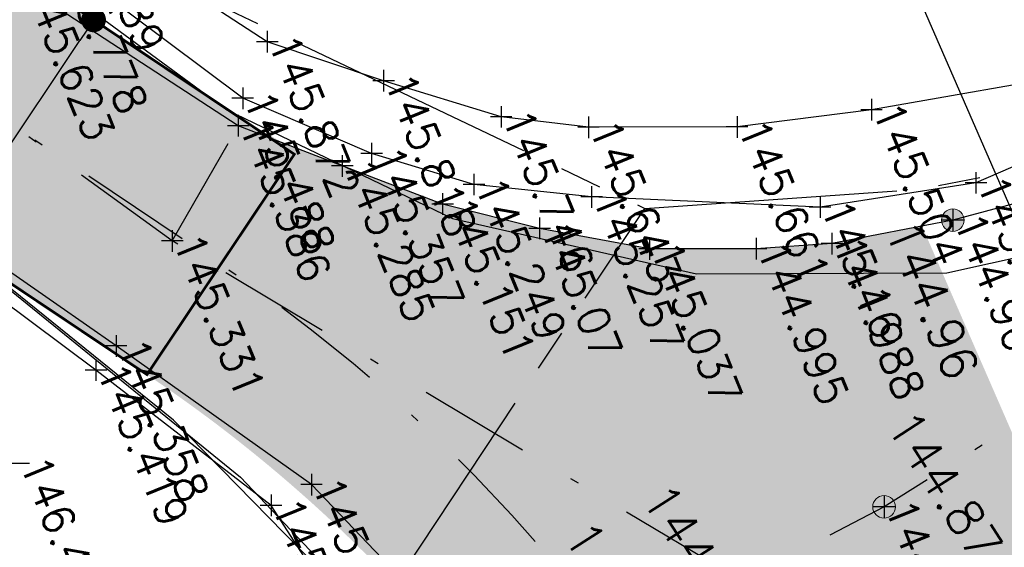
# Model space of a CAD drawing. Header units: metres. Extents: x 189938 to 192675, y 307646 to 311153.
# Tile 37 of 100: x 191671 to 191682, y 309119 to 309125. Entities that reach past the tile are written whole.
import ezdxf

# ---------------------------------------------------------------- set-up
doc = ezdxf.new("R2010")
doc.units = ezdxf.units.M
doc.linetypes.add('1-200 CENTER', pattern=[4.28625, 2.8575, -0.47625, 0.47625, -0.47625])
doc.linetypes.add('1-200 DASHDOT', pattern=[2.54, 1.27, -0.635, 0, -0.635])
for name, color, linetype in [('PH-ALG-WERKGRENS', 3, '1-200 WERKGRENS'), ('PH-BEST-KADASTRALE-GRENS', 240, '1-200 CENTER'), ('PH-BEST-KANTVERHARDING', 252, 'Continuous'), ('PH-BEST-KL-LAAGSPANNING-ENEXIS', 12, '1-200 LAAGSPANNING'), ('PH-HULPLIJNEN-LPROF', 3, '1-200 DASHDOT'), ('PH-INM-HOOGTE', 30, 'Continuous'), ('PH-INM-HOOGTE-AANDUIDING', 30, 'Continuous'), ('PH-INM-KRUIN', 8, 'Continuous'), ('PH-INM-ONVERHARD', 8, 'Continuous'), ('PH-INM-VLAKVERDICHTINGSLIJN', 8, 'Continuous'), ('PH-INM-WEGAS', 6, '1-200 DASHDOT'), ('PH-NIEUW-HALFVERHARDING', 9, 'Continuous'), ('PH-NIEUW-HOOGTES', 150, 'Continuous'), ('PH-NIEUW-MAATVOERING', 2, 'Continuous'), ('PH-NIEUW-WEGAS', 2, '1-200 DASHDOT'), ('PH-OPBREEK-HALFVERHARDING', 252, 'Continuous')]:
    doc.layers.add(name, color=color, linetype=linetype)
doc.layers.add('PH-BEST-HOOGTE', color=20, linetype='Continuous', lineweight=9)
doc.layers.add('PH-NIEUW - ASFALT XIJKANT', color=115, linetype='Continuous', lineweight=18)
doc.styles.add('1-200', font='romans.shx', dxfattribs={"height": 0.4})
doc.styles.add('ROMANS', font='romans.shx')
doc.linetypes.add('1-200 LAAGSPANNING', pattern='A,1.5,-0.6,["LS",ROMANS,S=0.24,R=0,X=-0.45,Y=-0.12],-0.05', length=2.15)
doc.linetypes.add('1-200 WERKGRENS', pattern='A,1.5,-0.6,["WERK",ROMANS,S=0.24,R=0,X=-0.5,Y=-0.12],-0.45', length=2.55)
doc.dimstyles.new('BEMATING200', dxfattribs={"dimtxt": 0.4, "dimasz": 0.28, "dimexe": 0.5, "dimexo": 0.1, "dimgap": 0.4, "dimtad": 1, "dimlfac": -0.1, "dimzin": 0, "dimdsep": 46, "dimtxsty": '1-200', "dimblk": 'DOT', "dimcen": 0.09, "dimclrd": 8, "dimclre": 8, "dimclrt": 256, "dimadec": 3, "dimazin": 0, "dimtfac": 1, "dimtmove": 2, "dimatfit": 3, "dimfxl": 1, "dimtolj": 1, "dimtzin": 0, "dimarcsym": 0})
pattern_1 = [(49.99999999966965, (190983.9148485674, 307878.360549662), (0.4554616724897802, -0.03984771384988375), [0.04762499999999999, -0.523875]), (354.9999999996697, (190983.9148485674, 307878.360549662), (-0.08810855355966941, 0.4776421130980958), [0.03809999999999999, -0.4191014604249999]), (100.4514446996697, (190983.9528035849, 307878.3572290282), (0.3673531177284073, 0.4377943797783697), [0.040475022, -0.4452256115]), (46.18419999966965, (190983.9148485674, 307878.4875496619), (0.6776976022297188, -0.1051058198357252), [0.07143749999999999, -0.7858124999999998]), (96.63555760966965, (190983.9713233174, 307878.478790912), (0.5935103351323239, 0.6185653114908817), [0.06071255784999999, -0.6678390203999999]), (351.1841511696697, (190983.9148485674, 307878.4875496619), (0.5935103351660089, 0.6185653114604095), [0.05714991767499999, -0.6286493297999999]), (20.99999999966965, (190983.9783485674, 307878.455799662), (0.3790359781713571, -0.2556629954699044), [0.04762499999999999, -0.523875]), (325.9999999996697, (190983.9783485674, 307878.455799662), (0.1545050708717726, 0.4604699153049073), [0.03809999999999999, -0.4190999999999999]), (71.45144499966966, (190984.0099348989, 307878.4344944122), (0.5335410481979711, 0.2048069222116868), [0.040475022, -0.4452248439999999]), (37.49999999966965, (190983.9148485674, 307878.360549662), (0.007721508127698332, 0.2113875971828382), [0, -0.4140199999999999, 0, -0.4254499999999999, 0, -0.4206874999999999]), (7.499999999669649, (190983.9148485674, 307878.360549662), (0.1670491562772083, 0.2504514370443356), [0, -0.24257, 0, -0.4044949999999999, 0, -0.1603375]), (327.4999999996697, (190983.7732435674, 307878.360549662), (0.3389764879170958, -0.01432185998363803), [0, -0.15875, 0, -0.4953, 0, -0.6572249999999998]), (317.4999999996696, (190983.7097435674, 307878.360549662), (0.3703229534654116, 0.0635662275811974), [0, -0.206375, 0, -0.3289299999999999, 0, -0.4667249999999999])]

# ---------------------------------------------------------------- blocks, each defined once
blk = doc.blocks.new('Hoogtepunt')
h = blk.add_hatch(color=256)
edge = h.paths.add_edge_path()
edge.add_arc((-5.820766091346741e-11, 0), 0.1276989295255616, 0, 360)
blk.add_circle((-5.820766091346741e-11, 0), 0.1276989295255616)
blk = doc.blocks.new('_Dot')
at = {"color": 0, "linetype": 'ByBlock', "lineweight": -2}
blk.add_line((-0.5, 0), (-1, 0), dxfattribs=at)
at = {"color": 0, "linetype": 'ByBlock', "const_width": 0.5}
blk.add_lwpolyline([(-0.25, 0, 1), (0.25, 0, 1)], format="xyb", close=True, dxfattribs=at)
blk = doc.blocks.new('*D111')
at = {"layer": 'Defpoints', "color": 0, "transparency": 16777216}
for p in [(191671.5139102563, 309124.9028747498), (191671.5139102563, 309124.9028747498), (191669.8456135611, 309122.4095263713)]:
    blk.add_point(p, dxfattribs=at)
at = {"layer": 'PH-NIEUW-MAATVOERING', "color": 8, "lineweight": -2, "transparency": 16777216}
for p, q in [((191671.5970218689, 309124.8472648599), (191671.9294683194, 309124.6248253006)), ((191670.0013212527, 309122.6422388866), (191671.3582025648, 309124.6701622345)), ((191669.9287251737, 309122.3539164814), (191670.2611716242, 309122.1314769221))]:
    blk.add_line(p, q, dxfattribs=at)
at = {"layer": 'PH-NIEUW-MAATVOERING', "color": 8, "lineweight": -2, "transparency": 16777216, "xscale": 0.28, "yscale": 0.28, "zscale": 0.28}
for p, rotation in [((191671.5139102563, 309124.9028747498), 56.21356242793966), ((191669.8456135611, 309122.4095263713), 236.2135624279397)]:
    blk.add_blockref('_Dot', p, dxfattribs=dict(at, rotation=rotation))
at = {"layer": 'PH-NIEUW-MAATVOERING', "transparency": 16777216, "insert": (191669.0723549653, 309123.8208678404), "char_height": 0.4, "attachment_point": 5, "rotation": 328, "style": '1-200'}
blk.add_mtext('\\A1;3.00', dxfattribs=at)

msp = doc.modelspace()

# ---------------------------------------------------------------- hatches: boundary and pattern name
at = {"layer": 'PH-NIEUW-HALFVERHARDING', "transparency": 33554559}
h = msp.add_hatch(color=41, dxfattribs=at)
h.dxf.hatch_style = 1
edge = h.paths.add_edge_path()
edge.add_line((191672.118177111, 309120.8889565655), (191668.1128343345, 309123.5689270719))
edge.add_arc((191685.6299496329, 309149.7490850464), 31.49999999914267, 229.3722898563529, 236.2135624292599, ccw=False)
edge.add_line((191665.1189971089, 309125.8419558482), (191654.9383024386, 309134.5764108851))
edge.add_arc((191558.243811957, 309021.8713732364), 148.5000000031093, 49.37228985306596, 50.63861022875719)
edge.add_arc((191558.2438119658, 309021.8713732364), 148.4999999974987, 50.63861023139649, 53.87575586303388)
edge.add_line((191645.7902342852, 309141.8208373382), (191643.8034590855, 309143.2709068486))
edge.add_line((191643.8034590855, 309143.2709068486), (191645.5720736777, 309145.6941283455))
edge.add_line((191645.5720736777, 309145.6941283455), (191647.5588488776, 309144.2440588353))
edge.add_arc((191558.2438119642, 309021.8713732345), 151.4999999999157, 50.638610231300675, 53.8757558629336, ccw=False)
edge.add_arc((191558.2438119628, 309021.8713732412), 151.4999999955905, 49.372289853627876, 50.63861022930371, ccw=False)
edge.add_line((191656.8917264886, 309136.8532803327), (191667.0724211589, 309128.1188252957))
edge.add_arc((191685.6299496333, 309149.7490850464), 28.49999999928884, 229.3722898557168, 236.2135624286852)
edge.add_line((191669.7811310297, 309126.0622754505), (191673.7864738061, 309123.382304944))
edge.add_line((191673.7864738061, 309123.382304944), (191672.118177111, 309120.8889565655))
h = msp.add_hatch(color=41, dxfattribs=at)
h.dxf.hatch_style = 1
edge = h.paths.add_edge_path()
edge.add_line((191672.9523254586, 309122.1356307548), (191672.118177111, 309120.8889565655))
edge.add_arc((191662.9425452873, 309107.1755404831), 16.50000000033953, 24.500088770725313, 56.21356242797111, ccw=False)
edge.add_line((191677.9568956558, 309114.0180022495), (191679.8630994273, 309109.8352369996))
edge.add_line((191679.8630994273, 309109.8352369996), (191681.2280403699, 309110.4572789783))
edge.add_line((191681.2280403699, 309110.4572789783), (191679.3218365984, 309114.6400442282))
edge.add_arc((191662.9425452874, 309107.1755404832), 18.00000000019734, 24.50008877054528, 56.21356242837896)
edge = h.paths.add_edge_path()
edge.add_arc((191678.4978112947, 309132.2619670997), 9.999999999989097, 236.2135624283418, 283.87822611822, ccw=False)
edge.add_line((191672.9368223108, 309123.9508058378), (191673.7864738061, 309123.3823049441))
edge.add_line((191673.7864738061, 309123.3823049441), (191672.9523254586, 309122.1356307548))
edge.add_arc((191662.9425452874, 309107.1755404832), 18.00000000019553, 24.50008877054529, 56.21356242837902, ccw=False)
edge.add_line((191679.3218365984, 309114.6400442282), (191681.2280403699, 309110.4572789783))
edge.add_line((191681.2280403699, 309110.4572789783), (191682.5929813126, 309111.0793209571))
edge.add_arc((191689.4176860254, 309114.1895308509), 7.500000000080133, 150.132495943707, 204.5000887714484, ccw=False)
edge.add_line((191682.9138410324, 309117.9245007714), (191680.8964025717, 309122.553890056))
at = {"layer": 'PH-OPBREEK-HALFVERHARDING'}
h = msp.add_hatch(dxfattribs=at)
h.set_pattern_fill('AR-CONC', color=256, scale=0.0025, angle=-3.303487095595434e-10)
h.set_pattern_definition(pattern_1)
edge = h.paths.add_edge_path()
edge.add_line((191496.1649613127, 309306.5824574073), (191494.8366866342, 309304.8295381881))
edge.add_line((191494.8366866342, 309304.8295381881), (191500.9080000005, 309300.2289999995))
edge.add_line((191500.9080000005, 309300.2289999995), (191506.8680000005, 309295.2889999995))
edge.add_line((191506.8680000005, 309295.2889999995), (191512.5580000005, 309290.0289999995))
edge.add_line((191512.5580000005, 309290.0289999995), (191518.6030000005, 309283.9619999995))
edge.add_line((191518.6030000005, 309283.9619999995), (191523.1200000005, 309279.2049999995))
edge.add_line((191523.1200000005, 309279.2049999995), (191525.2810000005, 309276.6349999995))
edge.add_line((191525.2810000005, 309276.6349999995), (191530.7650000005, 309270.3269999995))
edge.add_line((191530.7650000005, 309270.3269999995), (191532.9300000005, 309267.6319999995))
edge.add_line((191532.9300000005, 309267.6319999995), (191535.7240000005, 309264.2419999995))
edge.add_line((191535.7240000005, 309264.2419999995), (191537.5490000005, 309261.4279999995))
edge.add_line((191537.5490000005, 309261.4279999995), (191540.0380000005, 309257.5529999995))
edge.add_line((191540.0380000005, 309257.5529999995), (191542.6200000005, 309252.1499999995))
edge.add_line((191542.6200000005, 309252.1499999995), (191546.3310000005, 309242.7449999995))
edge.add_line((191546.3310000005, 309242.7449999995), (191550.7090000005, 309231.6929999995))
edge.add_line((191550.7090000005, 309231.6929999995), (191555.0000000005, 309223.6629999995))
edge.add_line((191555.0000000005, 309223.6629999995), (191561.1260000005, 309215.4599999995))
edge.add_line((191561.1260000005, 309215.4599999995), (191570.5490000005, 309203.7719999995))
edge.add_line((191570.5490000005, 309203.7719999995), (191575.7590000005, 309197.8729999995))
edge.add_line((191575.7590000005, 309197.8729999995), (191583.0560000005, 309189.9909999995))
edge.add_line((191583.0560000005, 309189.9909999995), (191588.7380000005, 309184.1439999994))
edge.add_line((191588.7380000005, 309184.1439999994), (191596.8330000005, 309176.9769999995))
edge.add_line((191596.8330000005, 309176.9769999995), (191604.4770000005, 309170.3799999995))
edge.add_line((191604.4770000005, 309170.3799999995), (191609.7190000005, 309166.3059999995))
edge.add_line((191609.7190000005, 309166.3059999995), (191616.3530000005, 309161.6589999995))
edge.add_line((191616.3530000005, 309161.6589999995), (191622.3960000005, 309158.0229999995))
edge.add_line((191622.3960000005, 309158.0229999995), (191627.5000000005, 309154.9419999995))
edge.add_line((191627.5000000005, 309154.9419999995), (191637.1450000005, 309148.3939999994))
edge.add_line((191637.1450000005, 309148.3939999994), (191640.7670000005, 309145.9139999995))
edge.add_line((191640.7670000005, 309145.9139999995), (191646.6560000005, 309141.4659999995))
edge.add_line((191646.6560000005, 309141.4659999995), (191649.1390000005, 309139.5739999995))
edge.add_line((191649.1390000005, 309139.5739999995), (191654.5570000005, 309135.3399999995))
edge.add_line((191654.5570000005, 309135.3399999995), (191657.798, 309132.495))
edge.add_line((191657.798, 309132.495), (191661.881, 309129.005))
edge.add_line((191661.881, 309129.005), (191668.746, 309123.319))
edge.add_line((191668.746, 309123.319), (191671.77, 309121.214))
edge.add_line((191671.77, 309121.214), (191673.98, 309119.645))
edge.add_line((191673.98, 309119.645), (191675.464, 309122.818))
edge.add_line((191675.464, 309122.818), (191673.152, 309123.705))
edge.add_line((191673.152, 309123.705), (191670.702, 309125.302))
edge.add_line((191670.702, 309125.302), (191663.035, 309131.199))
edge.add_line((191663.035, 309131.199), (191659.526, 309134.207))
edge.add_line((191659.526, 309134.207), (191655.736999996, 309137.4290000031))
edge.add_line((191655.736999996, 309137.4290000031), (191650.5200000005, 309141.6939999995))
edge.add_line((191650.5200000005, 309141.6939999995), (191647.4230000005, 309144.0469999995))
edge.add_line((191647.4230000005, 309144.0469999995), (191643.0400000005, 309147.2969999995))
edge.add_line((191643.0400000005, 309147.2969999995), (191637.8340000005, 309151.1189999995))
edge.add_line((191637.8340000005, 309151.1189999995), (191629.0150000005, 309157.0309999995))
edge.add_line((191629.0150000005, 309157.0309999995), (191623.4810000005, 309160.3519999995))
edge.add_line((191623.4810000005, 309160.3519999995), (191618.5710000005, 309163.4649999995))
edge.add_line((191618.5710000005, 309163.4649999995), (191610.4840000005, 309168.7909999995))
edge.add_line((191610.4840000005, 309168.7909999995), (191606.0730000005, 309172.0739999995))
edge.add_line((191606.0730000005, 309172.0739999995), (191597.9970000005, 309179.0849999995))
edge.add_line((191597.9970000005, 309179.0849999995), (191591.3770000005, 309185.1079999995))
edge.add_line((191591.3770000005, 309185.1079999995), (191588.2870000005, 309188.2319999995))
edge.add_arc((191850.9242126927, 309447.1297044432), 368.7903562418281, 217.0835256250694, 224.5891849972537, ccw=False)
edge.add_line((191556.7190000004, 309224.7569999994), (191552.8340000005, 309232.0969999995))
edge.add_line((191552.8340000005, 309232.0969999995), (191547.8570000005, 309244.3199999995))
edge.add_line((191547.8570000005, 309244.3199999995), (191544.3620000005, 309252.9929999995))
edge.add_line((191544.3620000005, 309252.9929999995), (191541.4180000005, 309259.0099999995))
edge.add_line((191541.4180000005, 309259.0099999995), (191539.3430000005, 309262.3649999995))
edge.add_line((191539.3430000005, 309262.3649999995), (191536.5820000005, 309266.3709999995))
edge.add_line((191536.5820000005, 309266.3709999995), (191534.8720000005, 309268.5609999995))
edge.add_line((191534.8720000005, 309268.5609999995), (191531.4820000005, 309272.5619999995))
edge.add_line((191531.4820000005, 309272.5619999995), (191527.1390000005, 309277.7769999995))
edge.add_line((191527.1390000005, 309277.7769999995), (191524.1980000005, 309281.1699999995))
edge.add_line((191524.1980000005, 309281.1699999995), (191518.0550000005, 309287.8029999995))
edge.add_line((191518.0550000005, 309287.8029999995), (191513.1810000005, 309292.5949999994))
edge.add_line((191513.1810000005, 309292.5949999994), (191508.2980000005, 309296.9419999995))
edge.add_line((191508.2980000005, 309296.9419999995), (191501.4530000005, 309302.6059999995))
edge.add_line((191501.4530000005, 309302.6059999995), (191496.1649613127, 309306.5824574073))
h = msp.add_hatch(dxfattribs=at)
h.set_pattern_fill('AR-CONC', color=256, scale=0.0025, angle=-3.303487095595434e-10)
h.set_pattern_definition(pattern_1)
h.paths.add_polyline_path([(191677.487532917, 309122.3706485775), (191676.562, 309122.544), (191675.464, 309122.818), (191673.98, 309119.645), (191674.9793614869, 309118.5975185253)])
h.paths.add_polyline_path([(191680.8899532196, 309122.5686892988), (191679.87, 309122.372), (191679.011, 309122.313), (191677.806, 309122.311), (191677.487532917, 309122.3706485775), (191674.9793614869, 309118.5975185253), (191675.413, 309118.143), (191676.809, 309116.285), (191678.064, 309113.883), (191678.507, 309112.969), (191678.818, 309112.282), (191679.707, 309110.405), (191679.9122597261, 309109.8576407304), (191682.6867457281, 309111.1220520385), (191682.17, 309112.752), (191682.047, 309115.336), (191682.452, 309116.865), (191682.9866922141, 309117.7573301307)])

# ---------------------------------------------------------------- linework, layer by layer
at = {"layer": 'PH-ALG-WERKGRENS', "ltscale": 1.25}
msp.add_lwpolyline([(191680.3480442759, 309126.3153160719), (191684.3300202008, 309117.1779287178)], dxfattribs=at)
at = {"layer": 'PH-BEST-KADASTRALE-GRENS'}
msp.add_line((191672.332, 309114.615), (191677.753, 309122.77), dxfattribs=at)
at = {"layer": 'PH-BEST-KADASTRALE-GRENS', "flags": 128}
for points in [[(191506.014, 309302.472), (191506.989, 309301.523), (191507.714, 309300.818), (191511.337, 309297.29), (191518.586, 309290.235), (191528.967, 309280.132), (191537.436, 309269.946), (191541.03, 309264.895), (191545.582, 309255.336), (191550.875, 309242.606), (191552.83, 309237.329), (191555.629, 309232.531), (191557.625, 309228.339), (191561.782, 309222.402), (191566.824, 309215.544), (191578.027, 309201.897), (191582.809, 309196.118), (191596.738, 309182.391), (191606.636, 309173.946), (191612.457, 309169.129), (191621.443, 309162.739), (191631.085, 309157.403), (191673.053, 309125.011), (191677.753, 309122.77)], [(191677.753, 309122.77), (191680.846, 309122.984), (191684.874, 309123.773), (191684.98, 309123.817), (191690.607, 309125.158), (191711.263, 309127.707), (191727.537, 309129.564), (191730.111, 309130.136)]]:
    msp.add_lwpolyline(points, dxfattribs=at)
at = {"layer": 'PH-BEST-KANTVERHARDING', "color": 8}
for points in [[(191630.891, 309156.58), (191655.887, 309136.785), (191665.859, 309129.145), (191673.024, 309123.886)], [(191672.42, 309120.372), (191657.246, 309132.635), (191629.21, 309153.759)], [(191681.172, 309122.042), (191686.539, 309123.228), (191689.991, 309124.076), (191696.238, 309124.729), (191719.631, 309127.097)], [(191673.024, 309123.886), (191675.5760090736, 309122.6560309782), (191678.3390780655, 309122.0307119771), (191681.172, 309122.042)], [(191677.376, 309114.51), (191675.113696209, 309117.6233593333), (191672.42, 309120.372)]]:
    msp.add_lwpolyline(points, dxfattribs=at)
at = {"layer": 'PH-BEST-KL-LAAGSPANNING-ENEXIS'}
msp.add_lwpolyline([(191616.598, 309162.21), (191628.445, 309154.705), (191633.705, 309151.101), (191641.617, 309145.344), (191648.218, 309140.42), (191650.164, 309138.925), (191653.619, 309136.336), (191663.993, 309127.857), (191666.903, 309125.327), (191668.398, 309123.62), (191669.852, 309122.426), (191673.177, 309119.729), (191675.752, 309117.017), (191676.891, 309115.42), (191678.7, 309112.261), (191684.333, 309099.983), (191688.95, 309089.004), (191691.42, 309081.98), (191694.595, 309071.349), (191698.896, 309052.464), (191702.833, 309033.649), (191705.542, 309019.152), (191707.168, 309007.362)], dxfattribs=at)
at = {"layer": 'PH-HULPLIJNEN-LPROF'}
msp.add_lwpolyline([(191672.405, 309122.401), (191673.152, 309123.705)], dxfattribs=at)
at = {"layer": 'PH-INM-HOOGTE', "flags": 128}
for points in [[(191673.202, 309124.1382801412), (191673.202, 309123.8937198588)], [(191673.3242801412, 309124.016), (191673.0797198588, 309124.016)], [(191674.66, 309123.5122801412), (191674.66, 309123.2677198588)], [(191674.7822801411, 309123.39), (191674.5377198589, 309123.39)], [(191675.818, 309123.1622801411), (191675.818, 309122.9177198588)], [(191681.5, 309123.1812801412), (191681.5, 309122.9367198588)], [(191675.9402801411, 309123.04), (191675.6957198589, 309123.04)], [(191681.6222801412, 309123.059), (191681.3777198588, 309123.059)], [(191677.151, 309123.0222801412), (191677.151, 309122.7777198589)], [(191677.2732801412, 309122.9), (191677.0287198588, 309122.9)], [(191679.736, 309122.9062801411), (191679.736, 309122.6617198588)], [(191679.8582801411, 309122.784), (191679.6137198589, 309122.784)], [(191671.541, 309121.0612801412), (191671.541, 309120.8167198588)], [(191671.6632801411, 309120.939), (191671.4187198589, 309120.939)], [(191670.7902801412, 309119.883), (191670.5457198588, 309119.883)], [(191673.523, 309119.5312801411), (191673.523, 309119.2867198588)], [(191673.6452801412, 309119.409), (191673.4007198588, 309119.409)]]:
    msp.add_lwpolyline(points, dxfattribs=at)
at = {"layer": 'PH-INM-HOOGTE'}
for p in [(191673.202, 309124.016), (191674.66, 309123.39), (191675.818, 309123.04), (191681.5, 309123.059), (191677.151, 309122.9), (191679.736, 309122.784), (191671.541, 309120.939), (191673.523, 309119.409)]:
    msp.add_point(p, dxfattribs=at)
at = {"layer": 'PH-INM-HOOGTE-AANDUIDING', "flags": 128}
for points in [[(191673.48, 309124.7772801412), (191673.48, 309124.5327198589)], [(191673.6022801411, 309124.655), (191673.3577198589, 309124.655)], [(191674.796, 309124.3372801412), (191674.796, 309124.0927198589)], [(191674.9182801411, 309124.215), (191674.6737198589, 309124.215)], [(191676.127, 309123.9282801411), (191676.127, 309123.6837198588)], [(191680.318, 309124.0082801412), (191680.318, 309123.7637198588)], [(191673.152, 309123.8272801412), (191673.152, 309123.5827198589)], [(191677.115, 309123.8092801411), (191677.115, 309123.5647198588)], [(191678.797, 309123.8142801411), (191678.797, 309123.5697198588)], [(191680.4402801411, 309123.886), (191680.1957198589, 309123.886)], [(191673.2742801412, 309123.705), (191673.0297198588, 309123.705)], [(191676.2492801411, 309123.806), (191676.0047198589, 309123.806)], [(191677.2372801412, 309123.687), (191676.9927198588, 309123.687)], [(191678.9192801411, 309123.692), (191678.6747198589, 309123.692)], [(191674.329, 309123.3732801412), (191674.329, 309123.1287198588)], [(191674.4512801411, 309123.251), (191674.2067198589, 309123.251)], [(191675.464, 309122.9402801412), (191675.464, 309122.6957198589)], [(191675.5862801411, 309122.818), (191675.3417198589, 309122.818)], [(191681.239, 309122.7582801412), (191681.239, 309122.5137198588)], [(191676.562, 309122.6662801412), (191676.562, 309122.4217198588)], [(191681.3612801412, 309122.636), (191681.1167198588, 309122.636)], [(191672.405, 309122.5232801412), (191672.405, 309122.2787198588)], [(191676.6842801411, 309122.544), (191676.4397198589, 309122.544)], [(191679.87, 309122.4942801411), (191679.87, 309122.2497198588)], [(191672.5272801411, 309122.401), (191672.2827198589, 309122.401)], [(191677.806, 309122.4332801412), (191677.806, 309122.1887198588)], [(191679.011, 309122.4352801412), (191679.011, 309122.1907198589)], [(191679.9922801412, 309122.372), (191679.7477198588, 309122.372)], [(191677.9282801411, 309122.311), (191677.6837198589, 309122.311)], [(191679.1332801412, 309122.313), (191678.8887198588, 309122.313)], [(191671.77, 309121.3362801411), (191671.77, 309121.0917198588)], [(191671.8922801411, 309121.214), (191671.6477198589, 309121.214)], [(191673.98, 309119.7672801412), (191673.98, 309119.5227198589)], [(191674.1022801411, 309119.645), (191673.8577198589, 309119.645)], [(191680.46, 309119.5152801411), (191680.46, 309119.2707198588)], [(191680.5822801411, 309119.393), (191680.3377198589, 309119.393)]]:
    msp.add_lwpolyline(points, dxfattribs=at)
at = {"layer": 'PH-INM-HOOGTE-AANDUIDING'}
for p in [(191673.48, 309124.655), (191674.796, 309124.215), (191680.318, 309123.886), (191673.152, 309123.705), (191676.127, 309123.806), (191677.115, 309123.687), (191678.797, 309123.692), (191674.329, 309123.251), (191675.464, 309122.818), (191681.239, 309122.636), (191676.562, 309122.544), (191672.405, 309122.401), (191679.87, 309122.372), (191677.806, 309122.311), (191679.011, 309122.313), (191671.77, 309121.214), (191673.98, 309119.645), (191680.46, 309119.393)]:
    msp.add_point(p, dxfattribs=at)
at = {"layer": 'PH-INM-KRUIN'}
for points in [[(191673.48, 309124.655), (191671.387, 309126.018), (191663.693, 309131.714)], [(191698.33, 309126.75), (191691.203, 309125.882), (191688.427, 309125.284), (191686.452, 309125.079), (191682.82, 309124.323), (191680.318, 309123.886), (191678.797, 309123.692), (191677.115, 309123.687), (191676.127, 309123.806), (191674.796, 309124.215), (191673.48, 309124.655)]]:
    msp.add_lwpolyline(points, dxfattribs=at)
at = {"layer": 'PH-INM-ONVERHARD'}
for points in [[(191678.064, 309113.883), (191676.809, 309116.285), (191675.413, 309118.143), (191673.98, 309119.645), (191671.77, 309121.214), (191668.746, 309123.319), (191661.881, 309129.005), (191657.798, 309132.495), (191654.557, 309135.34), (191649.139, 309139.574), (191646.656, 309141.466), (191640.767, 309145.914), (191637.145, 309148.394), (191627.5, 309154.942), (191622.396, 309158.023), (191616.353, 309161.659), (191609.719, 309166.306), (191604.477, 309170.38), (191596.833, 309176.977), (191588.738, 309184.144), (191583.056, 309189.991), (191575.759, 309197.873), (191570.549, 309203.772), (191561.126, 309215.46)], [(191673.152, 309123.705), (191670.702, 309125.302), (191663.035, 309131.199), (191659.526, 309134.207), (191655.737, 309137.429), (191650.52, 309141.694), (191647.423, 309144.047), (191643.04, 309147.297), (191637.834, 309151.119), (191629.015, 309157.031), (191623.481, 309160.352)], [(191698.364, 309126.117), (191691.434, 309125.136), (191688.679, 309124.439), (191686.645, 309123.936), (191683.476, 309123.238), (191681.239, 309122.636), (191679.87, 309122.372), (191679.011, 309122.313), (191677.806, 309122.311), (191676.562, 309122.544), (191675.464, 309122.818), (191674.329, 309123.251), (191673.152, 309123.705)]]:
    msp.add_lwpolyline(points, dxfattribs=at)
at = {"layer": 'PH-INM-VLAKVERDICHTINGSLIJN'}
for points in [[(191673.202, 309124.016), (191671.078, 309125.608), (191663.285, 309131.49), (191659.881, 309134.651), (191655.277, 309138.637), (191650.944, 309142.227), (191647.464, 309144.619), (191643.278, 309147.717), (191637.756, 309151.864), (191629.187, 309157.477), (191623.486, 309160.9)], [(191677.848, 309113.536), (191677.077, 309114.14), (191676.401, 309114.142), (191675.657, 309114.382), (191675.145, 309114.832), (191674.715, 309115.401), (191674.388, 309116.182), (191674.204, 309116.924), (191674.188, 309117.329), (191674.297, 309117.969), (191674.046, 309118.599), (191673.523, 309119.409), (191671.541, 309120.939), (191668.61, 309123.125), (191661.732, 309128.799), (191657.569, 309132.253)], [(191698.327, 309126.33), (191691.326, 309125.331), (191688.589, 309124.731), (191686.542, 309124.208), (191683.149, 309123.772), (191681.5, 309123.059), (191679.736, 309122.784), (191677.151, 309122.9), (191675.818, 309123.04), (191674.66, 309123.39), (191673.202, 309124.016)]]:
    msp.add_lwpolyline(points, dxfattribs=at)
at = {"layer": 'PH-INM-WEGAS', "flags": 128}
for points in [[(191672.405, 309122.401), (191669.712, 309124.354), (191662.499, 309130.132), (191658.614, 309133.386), (191655.095, 309136.504), (191649.925, 309140.711), (191646.975, 309142.83), (191642.194, 309146.486), (191637.499, 309149.795), (191628.326, 309155.947), (191622.986, 309159.092), (191617.404, 309162.704), (191610.059, 309167.485), (191605.157, 309171.407), (191597.304, 309178.082), (191590.394, 309184.407), (191583.901, 309190.831), (191576.941, 309198.561), (191570.997, 309205.22), (191562.278, 309216.021), (191555.036, 309225.137), (191551.865, 309231.932), (191547.115, 309243.541), (191543.436, 309252.705), (191540.702, 309258.312), (191538.49, 309262.064), (191536.097, 309265.387), (191533.748, 309268.233), (191531.085, 309271.595), (191526.298, 309277.303), (191523.672, 309280.255), (191517.146, 309287.312), (191513.074, 309291.263), (191507.494, 309296.297), (191501.394, 309301.484), (191495.191, 309305.923), (191487.52, 309311.551), (191482.214, 309315.117), (191475.383, 309319.106), (191468.282, 309322.983), (191463.276, 309325.477), (191455.397, 309329.792), (191447.429, 309334.37), (191441.192, 309337.944), (191436.304, 309341.066), (191427.665, 309347.971), (191419.199, 309355.291), (191412.347, 309361.383), (191403.17, 309368.573), (191400.862, 309370.411), (191388.059, 309380.27), (191384.719, 309383.501), (191377.624, 309391.422), (191370.552, 309400.822), (191363.262, 309410.363), (191355.543, 309419.56), (191345.734, 309431.14), (191337.865, 309441.243), (191332.985, 309448.036), (191329.614, 309452.929), (191326.786, 309457.116), (191322.837, 309463.408), (191318.762, 309469.999), (191316.154, 309473.885), (191312.162, 309479.652), (191307.761, 309484.8), (191303.577, 309489.284), (191299.05, 309493.465), (191297.56, 309494.769), (191295, 309496.951), (191292.788, 309498.744)], [(191698.535, 309124.679), (191691.614, 309123.721), (191689.129, 309123.136), (191687.189, 309122.724), (191684.108, 309121.529), (191682.254, 309120.516), (191680.46, 309119.393), (191678.849, 309118.556), (191672.405, 309122.401)]]:
    msp.add_lwpolyline(points, dxfattribs=at)
at = {"layer": 'PH-NIEUW - ASFALT XIJKANT', "const_width": 0.03}
msp.add_lwpolyline([(191645.5720736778, 309145.6941283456), (191645.5720736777, 309145.6941283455), (191647.5588488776, 309144.2440588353, -0.01412565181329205), (191654.3265728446, 309139.0052840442, -0.005525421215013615), (191656.8917264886, 309136.8532803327), (191667.0724211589, 309128.1188252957, 0.02985955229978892), (191669.7811310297, 309126.0622754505), (191673.7864738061, 309123.382304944), (191672.118177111, 309120.8889565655), (191668.1128343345, 309123.5689270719, -0.02985955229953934), (191665.1189971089, 309125.8419558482), (191654.9383024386, 309134.5764108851, 0.005525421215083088), (191652.4239439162, 309136.6858006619, 0.0141256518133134), (191645.7902342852, 309141.8208373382), (191645.313391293, 309142.1688663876)], format="xyb", dxfattribs=at)
at = {"layer": 'PH-NIEUW-WEGAS', "flags": 128}
msp.add_lwpolyline([(191692.8185759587, 309083.0324927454, 0.03216541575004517), (191688.2511880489, 309095.0464511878), (191679.3218365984, 309114.6400442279, 0.1392661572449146), (191672.9523254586, 309122.1356307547), (191668.9469826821, 309124.8156012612, -0.02985955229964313), (191666.0957091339, 309126.9803905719), (191655.9150144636, 309135.7148456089, 0.005525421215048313), (191653.3752583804, 309137.8455423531, 0.01412565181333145), (191646.6745415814, 309143.0324480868), (191646.3093655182, 309143.298975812), (191638.1729334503, 309149.2374393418), (191635.6821225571, 309151.0553847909, 0.02109103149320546), (191628.6671678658, 309155.7351487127), (191620.6876537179, 309160.5851008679, -0.008572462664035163), (191616.3391201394, 309163.331321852, -0.04218442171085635), (191596.4531206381, 309178.916642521), (191587.0777425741, 309187.6343012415, -0.03059935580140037), (191578.6484949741, 309196.4931345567), (191560.1467517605, 309218.487062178, -0.03581038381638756), (191555.9454694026, 309224.2761261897, -0.01635888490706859), (191554.3103556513, 309227.1090046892), (191552.3068942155, 309230.8581995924, -0.02840800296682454), (191550.8746815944, 309233.9486758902), (191544.0105704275, 309251.2767153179, 0.01708060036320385), (191542.3720453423, 309255.0330508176, 0.01708060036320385)], format="xyb", dxfattribs=at)

# ---------------------------------------------------------------- block references
at = {"layer": 'PH-BEST-HOOGTE', "rotation": 63.43911204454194}
for p in [(191681.2390000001, 309122.6360000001), (191680.46, 309119.393)]:
    msp.add_blockref('Hoogtepunt', p, dxfattribs=at)

# ---------------------------------------------------------------- texts
at = {"layer": 'PH-INM-HOOGTE', "style": 'ROMANS'}
for s, p in [('145.89', (191671.3869999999, 309126.0180000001)), ('145.778', (191671.0779999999, 309125.608)), ('145.623', (191670.7019999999, 309125.302)), ('145.872', (191673.4799999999, 309124.655)), ('145.818', (191674.7959999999, 309124.215)), ('145.488', (191673.202, 309124.016)), ('145.504', (191680.3179999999, 309123.8860000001)), ('145.746', (191676.1269999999, 309123.806)), ('145.386', (191673.1519999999, 309123.705)), ('145.643', (191677.1149999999, 309123.687)), ('145.661', (191678.7969999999, 309123.692)), ('145.357', (191674.6599999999, 309123.3900000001)), ('145.285', (191674.3289999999, 309123.2510000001)), ('145.249', (191675.8179999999, 309123.04)), ('145.078', (191681.4999999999, 309123.0590000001)), ('145.257', (191677.151, 309122.9)), ('145.151', (191675.464, 309122.8180000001)), ('145.16', (191679.736, 309122.784)), ('144.96', (191681.2389999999, 309122.6360000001)), ('145.07', (191676.562, 309122.544)), ('145.331', (191672.405, 309122.401)), ('145.037', (191677.806, 309122.3110000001)), ('144.995', (191679.0109999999, 309122.313)), ('144.988', (191679.8699999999, 309122.3720000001)), ('145.358', (191671.77, 309121.214)), ('145.419', (191671.5409999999, 309120.939)), ('146.412', (191670.6679999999, 309119.8830000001)), ('145.092', (191673.9799999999, 309119.645)), ('145.134', (191673.5229999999, 309119.409)), ('144.87', (191680.4599999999, 309119.393))]:
    msp.add_text(s, height=0.35, rotation=292.227, dxfattribs=at).set_placement(p)
at = {"layer": 'PH-NIEUW-HOOGTES', "style": 'ROMANS'}
for s, rotation, p in [('144.96', 292.227, (191680.4632627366, 309122.5343324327)), ('144.87', 302.7413297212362, (191680.4686504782, 309120.3186071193)), ('144.89', 302.7413297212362, (191677.6987662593, 309119.4896767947)), ('144.90', 302.7413297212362, (191676.8163829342, 309119.0649027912))]:
    msp.add_text(s, height=0.4, rotation=rotation, dxfattribs=at).set_placement(p)

# ---------------------------------------------------------------- dimensions: what is measured, and where the dimension line sits
at = {"layer": 'PH-NIEUW-MAATVOERING'}
dim = msp.add_linear_dim(base=(191671.5139102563, 309124.9028747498), p1=(191669.8456135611, 309122.4095263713), p2=(191671.5139102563, 309124.9028747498), angle=56.21356242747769, dimstyle='BEMATING200', dxfattribs=at)
dim.commit()
dim.dimension.update_dxf_attribs({"geometry": '*D111', "text_midpoint": (191669.0723549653, 309123.8208678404), "dimtype": 161, "text_rotation": 328})

doc.saveas('drawing.dxf')
